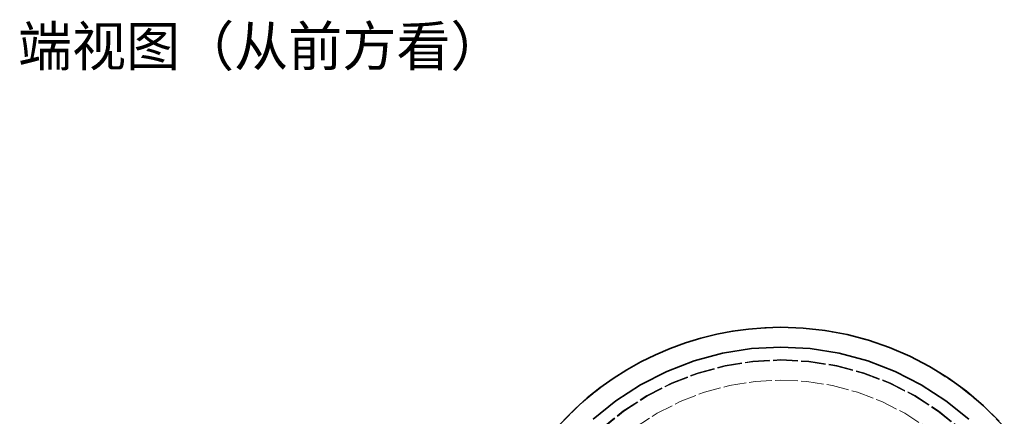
# Model space of a CAD drawing. Header units: millimetres. Extents: x 0 to 420, y 0 to 297.
# Tile 14 of 16: x 245 to 320, y 114 to 144. Entities that reach past the tile are written whole.
import ezdxf
from ezdxf.enums import TextEntityAlignment as Align

# ---------------------------------------------------------------- set-up
doc = ezdxf.new("R2010")
doc.units = ezdxf.units.MM
doc.linetypes.add('DASHED', pattern=[1.524, 1.27, -0.254])
for name, color, linetype, lineweight, true_color in [('HIDDEN', 7, 'DASHED', 13, 0x969696), ('OUTLINE', 7, 'Continuous', 35, 0x141414), ('TEXT', 7, 'Continuous', 18, 0x141414)]:
    doc.layers.add(name, color=color, linetype=linetype, lineweight=lineweight, true_color=true_color)
doc.styles.add('ZH', font='simsun.ttc')

msp = doc.modelspace()

# ---------------------------------------------------------------- linework, layer by layer
at = {"layer": 'HIDDEN'}
for points in [[(285.843, 113.198), (287.527, 114.882), (289.378, 116.38), (291.375, 117.677), (293.497, 118.758), (295.72, 119.612), (298.02, 120.228), (300.372, 120.6), (302.75, 120.725)], [(302.75, 120.725), (305.128, 120.6), (307.48, 120.228), (309.78, 119.612), (312.003, 118.758), (314.125, 117.677), (316.122, 116.38), (317.973, 114.882), (319.657, 113.198)], [(288.531, 113.767), (290.26, 115.167), (292.125, 116.378), (294.107, 117.388), (296.183, 118.185), (298.332, 118.761), (300.529, 119.109), (302.75, 119.225)], [(302.75, 119.225), (304.971, 119.109), (307.168, 118.761), (309.317, 118.185), (311.393, 117.388), (313.375, 116.378), (315.24, 115.167), (316.969, 113.767)], [(289.167, 113.061), (290.818, 114.398), (292.6, 115.555), (294.493, 116.52), (296.477, 117.281), (298.529, 117.831), (300.628, 118.164), (302.75, 118.275)], [(289.167, 113.061), (290.818, 114.398), (292.6, 115.555), (294.493, 116.52), (296.477, 117.281), (298.529, 117.831), (300.628, 118.164), (302.75, 118.275)], [(289.2, 113.024), (290.847, 114.358), (292.625, 115.512), (294.514, 116.474), (296.492, 117.234), (298.54, 117.782), (300.633, 118.114), (302.75, 118.225)], [(289.2, 113.024), (290.847, 114.358), (292.625, 115.512), (294.514, 116.474), (296.492, 117.234), (298.54, 117.782), (300.633, 118.114), (302.75, 118.225)], [(289.2, 113.024), (290.847, 114.358), (292.625, 115.512), (294.514, 116.474), (296.492, 117.234), (298.54, 117.782), (300.633, 118.114), (302.75, 118.225)], [(289.2, 113.024), (290.847, 114.358), (292.625, 115.512), (294.514, 116.474), (296.492, 117.234), (298.54, 117.782), (300.633, 118.114), (302.75, 118.225)], [(289.2, 113.024), (290.847, 114.358), (292.625, 115.512), (294.514, 116.474), (296.492, 117.234), (298.54, 117.782), (300.633, 118.114), (302.75, 118.225)], [(289.2, 113.024), (290.847, 114.358), (292.625, 115.512), (294.514, 116.474), (296.492, 117.234), (298.54, 117.782), (300.633, 118.114), (302.75, 118.225)], [(289.2, 113.024), (290.847, 114.358), (292.625, 115.512), (294.514, 116.474), (296.492, 117.234), (298.54, 117.782), (300.633, 118.114), (302.75, 118.225)], [(289.2, 113.024), (290.847, 114.358), (292.625, 115.512), (294.514, 116.474), (296.492, 117.234), (298.54, 117.782), (300.633, 118.114), (302.75, 118.225)], [(289.2, 113.024), (290.847, 114.358), (292.625, 115.512), (294.514, 116.474), (296.492, 117.234), (298.54, 117.782), (300.633, 118.114), (302.75, 118.225)], [(289.2, 113.024), (290.847, 114.358), (292.625, 115.512), (294.514, 116.474), (296.492, 117.234), (298.54, 117.782), (300.633, 118.114), (302.75, 118.225)], [(289.2, 113.024), (290.847, 114.358), (292.625, 115.512), (294.514, 116.474), (296.492, 117.234), (298.54, 117.782), (300.633, 118.114), (302.75, 118.225)], [(289.2, 113.024), (290.847, 114.358), (292.625, 115.512), (294.514, 116.474), (296.492, 117.234), (298.54, 117.782), (300.633, 118.114), (302.75, 118.225)], [(289.2, 113.024), (290.847, 114.358), (292.625, 115.512), (294.514, 116.474), (296.492, 117.234), (298.54, 117.782), (300.633, 118.114), (302.75, 118.225)], [(289.2, 113.024), (290.847, 114.358), (292.625, 115.512), (294.514, 116.474), (296.492, 117.234), (298.54, 117.782), (300.633, 118.114), (302.75, 118.225)], [(289.2, 113.024), (290.847, 114.358), (292.625, 115.512), (294.514, 116.474), (296.492, 117.234), (298.54, 117.782), (300.633, 118.114), (302.75, 118.225)], [(289.2, 113.024), (290.847, 114.358), (292.625, 115.512), (294.514, 116.474), (296.492, 117.234), (298.54, 117.782), (300.633, 118.114), (302.75, 118.225)], [(289.2, 113.024), (290.847, 114.358), (292.625, 115.512), (294.514, 116.474), (296.492, 117.234), (298.54, 117.782), (300.633, 118.114), (302.75, 118.225)], [(289.2, 113.024), (290.847, 114.358), (292.625, 115.512), (294.514, 116.474), (296.492, 117.234), (298.54, 117.782), (300.633, 118.114), (302.75, 118.225)], [(289.2, 113.024), (290.847, 114.358), (292.625, 115.512), (294.514, 116.474), (296.492, 117.234), (298.54, 117.782), (300.633, 118.114), (302.75, 118.225)], [(289.2, 113.024), (290.847, 114.358), (292.625, 115.512), (294.514, 116.474), (296.492, 117.234), (298.54, 117.782), (300.633, 118.114), (302.75, 118.225)], [(302.75, 118.275), (304.872, 118.164), (306.971, 117.831), (309.023, 117.281), (311.007, 116.52), (312.9, 115.555), (314.682, 114.398), (316.333, 113.061)], [(302.75, 118.275), (304.872, 118.164), (306.971, 117.831), (309.023, 117.281), (311.007, 116.52), (312.9, 115.555), (314.682, 114.398), (316.333, 113.061)], [(302.75, 118.225), (304.867, 118.114), (306.96, 117.782), (309.008, 117.234), (310.986, 116.474), (312.875, 115.512), (314.653, 114.358), (316.3, 113.024)], [(302.75, 118.225), (304.867, 118.114), (306.96, 117.782), (309.008, 117.234), (310.986, 116.474), (312.875, 115.512), (314.653, 114.358), (316.3, 113.024)], [(302.75, 118.225), (304.867, 118.114), (306.96, 117.782), (309.008, 117.234), (310.986, 116.474), (312.875, 115.512), (314.653, 114.358), (316.3, 113.024)], [(302.75, 118.225), (304.867, 118.114), (306.96, 117.782), (309.008, 117.234), (310.986, 116.474), (312.875, 115.512), (314.653, 114.358), (316.3, 113.024)], [(302.75, 118.225), (304.867, 118.114), (306.96, 117.782), (309.008, 117.234), (310.986, 116.474), (312.875, 115.512), (314.653, 114.358), (316.3, 113.024)], [(302.75, 118.225), (304.867, 118.114), (306.96, 117.782), (309.008, 117.234), (310.986, 116.474), (312.875, 115.512), (314.653, 114.358), (316.3, 113.024)], [(302.75, 118.225), (304.867, 118.114), (306.96, 117.782), (309.008, 117.234), (310.986, 116.474), (312.875, 115.512), (314.653, 114.358), (316.3, 113.024)], [(302.75, 118.225), (304.867, 118.114), (306.96, 117.782), (309.008, 117.234), (310.986, 116.474), (312.875, 115.512), (314.653, 114.358), (316.3, 113.024)], [(302.75, 118.225), (304.867, 118.114), (306.96, 117.782), (309.008, 117.234), (310.986, 116.474), (312.875, 115.512), (314.653, 114.358), (316.3, 113.024)], [(302.75, 118.225), (304.867, 118.114), (306.96, 117.782), (309.008, 117.234), (310.986, 116.474), (312.875, 115.512), (314.653, 114.358), (316.3, 113.024)], [(302.75, 118.225), (304.867, 118.114), (306.96, 117.782), (309.008, 117.234), (310.986, 116.474), (312.875, 115.512), (314.653, 114.358), (316.3, 113.024)], [(302.75, 118.225), (304.867, 118.114), (306.96, 117.782), (309.008, 117.234), (310.986, 116.474), (312.875, 115.512), (314.653, 114.358), (316.3, 113.024)], [(302.75, 118.225), (304.867, 118.114), (306.96, 117.782), (309.008, 117.234), (310.986, 116.474), (312.875, 115.512), (314.653, 114.358), (316.3, 113.024)], [(302.75, 118.225), (304.867, 118.114), (306.96, 117.782), (309.008, 117.234), (310.986, 116.474), (312.875, 115.512), (314.653, 114.358), (316.3, 113.024)], [(302.75, 118.225), (304.867, 118.114), (306.96, 117.782), (309.008, 117.234), (310.986, 116.474), (312.875, 115.512), (314.653, 114.358), (316.3, 113.024)], [(302.75, 118.225), (304.867, 118.114), (306.96, 117.782), (309.008, 117.234), (310.986, 116.474), (312.875, 115.512), (314.653, 114.358), (316.3, 113.024)], [(302.75, 118.225), (304.867, 118.114), (306.96, 117.782), (309.008, 117.234), (310.986, 116.474), (312.875, 115.512), (314.653, 114.358), (316.3, 113.024)], [(302.75, 118.225), (304.867, 118.114), (306.96, 117.782), (309.008, 117.234), (310.986, 116.474), (312.875, 115.512), (314.653, 114.358), (316.3, 113.024)], [(302.75, 118.225), (304.867, 118.114), (306.96, 117.782), (309.008, 117.234), (310.986, 116.474), (312.875, 115.512), (314.653, 114.358), (316.3, 113.024)], [(302.75, 118.225), (304.867, 118.114), (306.96, 117.782), (309.008, 117.234), (310.986, 116.474), (312.875, 115.512), (314.653, 114.358), (316.3, 113.024)], [(291.729, 113.144), (293.375, 114.213), (295.124, 115.104), (296.956, 115.807), (298.852, 116.315), (300.79, 116.622), (302.75, 116.725)], [(291.729, 113.144), (293.375, 114.213), (295.124, 115.104), (296.956, 115.807), (298.852, 116.315), (300.79, 116.622), (302.75, 116.725)], [(291.729, 113.144), (293.375, 114.213), (295.124, 115.104), (296.956, 115.807), (298.852, 116.315), (300.79, 116.622), (302.75, 116.725)], [(291.729, 113.144), (293.375, 114.213), (295.124, 115.104), (296.956, 115.807), (298.852, 116.315), (300.79, 116.622), (302.75, 116.725)], [(291.729, 113.144), (293.375, 114.213), (295.124, 115.104), (296.956, 115.807), (298.852, 116.315), (300.79, 116.622), (302.75, 116.725)], [(291.729, 113.144), (293.375, 114.213), (295.124, 115.104), (296.956, 115.807), (298.852, 116.315), (300.79, 116.622), (302.75, 116.725)], [(291.729, 113.144), (293.375, 114.213), (295.124, 115.104), (296.956, 115.807), (298.852, 116.315), (300.79, 116.622), (302.75, 116.725)], [(291.729, 113.144), (293.375, 114.213), (295.124, 115.104), (296.956, 115.807), (298.852, 116.315), (300.79, 116.622), (302.75, 116.725)], [(291.729, 113.144), (293.375, 114.213), (295.124, 115.104), (296.956, 115.807), (298.852, 116.315), (300.79, 116.622), (302.75, 116.725)], [(291.729, 113.144), (293.375, 114.213), (295.124, 115.104), (296.956, 115.807), (298.852, 116.315), (300.79, 116.622), (302.75, 116.725)], [(291.729, 113.144), (293.375, 114.213), (295.124, 115.104), (296.956, 115.807), (298.852, 116.315), (300.79, 116.622), (302.75, 116.725)], [(291.729, 113.144), (293.375, 114.213), (295.124, 115.104), (296.956, 115.807), (298.852, 116.315), (300.79, 116.622), (302.75, 116.725)], [(291.729, 113.144), (293.375, 114.213), (295.124, 115.104), (296.956, 115.807), (298.852, 116.315), (300.79, 116.622), (302.75, 116.725)], [(291.729, 113.144), (293.375, 114.213), (295.124, 115.104), (296.956, 115.807), (298.852, 116.315), (300.79, 116.622), (302.75, 116.725)], [(291.729, 113.144), (293.375, 114.213), (295.124, 115.104), (296.956, 115.807), (298.852, 116.315), (300.79, 116.622), (302.75, 116.725)], [(291.729, 113.144), (293.375, 114.213), (295.124, 115.104), (296.956, 115.807), (298.852, 116.315), (300.79, 116.622), (302.75, 116.725)], [(291.729, 113.144), (293.375, 114.213), (295.124, 115.104), (296.956, 115.807), (298.852, 116.315), (300.79, 116.622), (302.75, 116.725)], [(291.729, 113.144), (293.375, 114.213), (295.124, 115.104), (296.956, 115.807), (298.852, 116.315), (300.79, 116.622), (302.75, 116.725)], [(291.729, 113.144), (293.375, 114.213), (295.124, 115.104), (296.956, 115.807), (298.852, 116.315), (300.79, 116.622), (302.75, 116.725)], [(291.729, 113.144), (293.375, 114.213), (295.124, 115.104), (296.956, 115.807), (298.852, 116.315), (300.79, 116.622), (302.75, 116.725)], [(291.729, 113.144), (293.375, 114.213), (295.124, 115.104), (296.956, 115.807), (298.852, 116.315), (300.79, 116.622), (302.75, 116.725)], [(291.729, 113.144), (293.375, 114.213), (295.124, 115.104), (296.956, 115.807), (298.852, 116.315), (300.79, 116.622), (302.75, 116.725)], [(291.729, 113.144), (293.375, 114.213), (295.124, 115.104), (296.956, 115.807), (298.852, 116.315), (300.79, 116.622), (302.75, 116.725)], [(291.729, 113.144), (293.375, 114.213), (295.124, 115.104), (296.956, 115.807), (298.852, 116.315), (300.79, 116.622), (302.75, 116.725)], [(291.729, 113.144), (293.375, 114.213), (295.124, 115.104), (296.956, 115.807), (298.852, 116.315), (300.79, 116.622), (302.75, 116.725)], [(291.729, 113.144), (293.375, 114.213), (295.124, 115.104), (296.956, 115.807), (298.852, 116.315), (300.79, 116.622), (302.75, 116.725)], [(291.729, 113.144), (293.375, 114.213), (295.124, 115.104), (296.956, 115.807), (298.852, 116.315), (300.79, 116.622), (302.75, 116.725)], [(291.729, 113.144), (293.375, 114.213), (295.124, 115.104), (296.956, 115.807), (298.852, 116.315), (300.79, 116.622), (302.75, 116.725)], [(302.75, 116.725), (304.71, 116.622), (306.648, 116.315), (308.544, 115.807), (310.376, 115.104), (312.125, 114.213), (313.771, 113.144)], [(302.75, 116.725), (304.71, 116.622), (306.648, 116.315), (308.544, 115.807), (310.376, 115.104), (312.125, 114.213), (313.771, 113.144)], [(302.75, 116.725), (304.71, 116.622), (306.648, 116.315), (308.544, 115.807), (310.376, 115.104), (312.125, 114.213), (313.771, 113.144)], [(302.75, 116.725), (304.71, 116.622), (306.648, 116.315), (308.544, 115.807), (310.376, 115.104), (312.125, 114.213), (313.771, 113.144)], [(302.75, 116.725), (304.71, 116.622), (306.648, 116.315), (308.544, 115.807), (310.376, 115.104), (312.125, 114.213), (313.771, 113.144)], [(302.75, 116.725), (304.71, 116.622), (306.648, 116.315), (308.544, 115.807), (310.376, 115.104), (312.125, 114.213), (313.771, 113.144)], [(302.75, 116.725), (304.71, 116.622), (306.648, 116.315), (308.544, 115.807), (310.376, 115.104), (312.125, 114.213), (313.771, 113.144)], [(302.75, 116.725), (304.71, 116.622), (306.648, 116.315), (308.544, 115.807), (310.376, 115.104), (312.125, 114.213), (313.771, 113.144)], [(302.75, 116.725), (304.71, 116.622), (306.648, 116.315), (308.544, 115.807), (310.376, 115.104), (312.125, 114.213), (313.771, 113.144)], [(302.75, 116.725), (304.71, 116.622), (306.648, 116.315), (308.544, 115.807), (310.376, 115.104), (312.125, 114.213), (313.771, 113.144)], [(302.75, 116.725), (304.71, 116.622), (306.648, 116.315), (308.544, 115.807), (310.376, 115.104), (312.125, 114.213), (313.771, 113.144)], [(302.75, 116.725), (304.71, 116.622), (306.648, 116.315), (308.544, 115.807), (310.376, 115.104), (312.125, 114.213), (313.771, 113.144)], [(302.75, 116.725), (304.71, 116.622), (306.648, 116.315), (308.544, 115.807), (310.376, 115.104), (312.125, 114.213), (313.771, 113.144)], [(302.75, 116.725), (304.71, 116.622), (306.648, 116.315), (308.544, 115.807), (310.376, 115.104), (312.125, 114.213), (313.771, 113.144)], [(302.75, 116.725), (304.71, 116.622), (306.648, 116.315), (308.544, 115.807), (310.376, 115.104), (312.125, 114.213), (313.771, 113.144)], [(302.75, 116.725), (304.71, 116.622), (306.648, 116.315), (308.544, 115.807), (310.376, 115.104), (312.125, 114.213), (313.771, 113.144)], [(302.75, 116.725), (304.71, 116.622), (306.648, 116.315), (308.544, 115.807), (310.376, 115.104), (312.125, 114.213), (313.771, 113.144)], [(302.75, 116.725), (304.71, 116.622), (306.648, 116.315), (308.544, 115.807), (310.376, 115.104), (312.125, 114.213), (313.771, 113.144)], [(302.75, 116.725), (304.71, 116.622), (306.648, 116.315), (308.544, 115.807), (310.376, 115.104), (312.125, 114.213), (313.771, 113.144)], [(302.75, 116.725), (304.71, 116.622), (306.648, 116.315), (308.544, 115.807), (310.376, 115.104), (312.125, 114.213), (313.771, 113.144)], [(302.75, 116.725), (304.71, 116.622), (306.648, 116.315), (308.544, 115.807), (310.376, 115.104), (312.125, 114.213), (313.771, 113.144)], [(302.75, 116.725), (304.71, 116.622), (306.648, 116.315), (308.544, 115.807), (310.376, 115.104), (312.125, 114.213), (313.771, 113.144)], [(302.75, 116.725), (304.71, 116.622), (306.648, 116.315), (308.544, 115.807), (310.376, 115.104), (312.125, 114.213), (313.771, 113.144)], [(302.75, 116.725), (304.71, 116.622), (306.648, 116.315), (308.544, 115.807), (310.376, 115.104), (312.125, 114.213), (313.771, 113.144)], [(302.75, 116.725), (304.71, 116.622), (306.648, 116.315), (308.544, 115.807), (310.376, 115.104), (312.125, 114.213), (313.771, 113.144)], [(302.75, 116.725), (304.71, 116.622), (306.648, 116.315), (308.544, 115.807), (310.376, 115.104), (312.125, 114.213), (313.771, 113.144)], [(302.75, 116.725), (304.71, 116.622), (306.648, 116.315), (308.544, 115.807), (310.376, 115.104), (312.125, 114.213), (313.771, 113.144)], [(302.75, 116.725), (304.71, 116.622), (306.648, 116.315), (308.544, 115.807), (310.376, 115.104), (312.125, 114.213), (313.771, 113.144)]]:
    msp.add_lwpolyline(points, dxfattribs=at)
at = {"layer": 'OUTLINE'}
for points in [[(286.307, 113.697), (287.177, 114.559), (288.092, 115.374), (289.05, 116.137), (290.048, 116.849), (291.082, 117.505), (292.15, 118.105), (293.249, 118.646), (294.375, 119.128), (295.526, 119.548), (296.698, 119.905), (297.887, 120.199), (299.09, 120.429), (300.304, 120.593), (301.525, 120.692), (302.75, 120.725)], [(302.75, 120.725), (304.43, 120.663), (306.1, 120.477), (307.753, 120.168), (309.378, 119.738), (310.966, 119.189), (312.51, 118.525), (314.001, 117.748), (315.43, 116.864), (316.79, 115.876), (318.073, 114.79), (319.273, 113.613)], [(288.531, 113.767), (290.26, 115.167), (292.125, 116.378), (294.107, 117.388), (296.183, 118.185), (298.332, 118.761), (300.529, 119.109), (302.75, 119.225)], [(302.75, 119.225), (304.971, 119.109), (307.168, 118.761), (309.317, 118.185), (311.393, 117.388), (313.375, 116.378), (315.24, 115.167), (316.969, 113.767)]]:
    msp.add_lwpolyline(points, dxfattribs=at)

# ---------------------------------------------------------------- texts
at = {"layer": 'TEXT', "style": 'ZH'}
msp.add_text('端视图（从前方看）', height=3, dxfattribs=at).set_placement((245, 142), align=Align.MIDDLE_LEFT)

doc.saveas('drawing.dxf')
